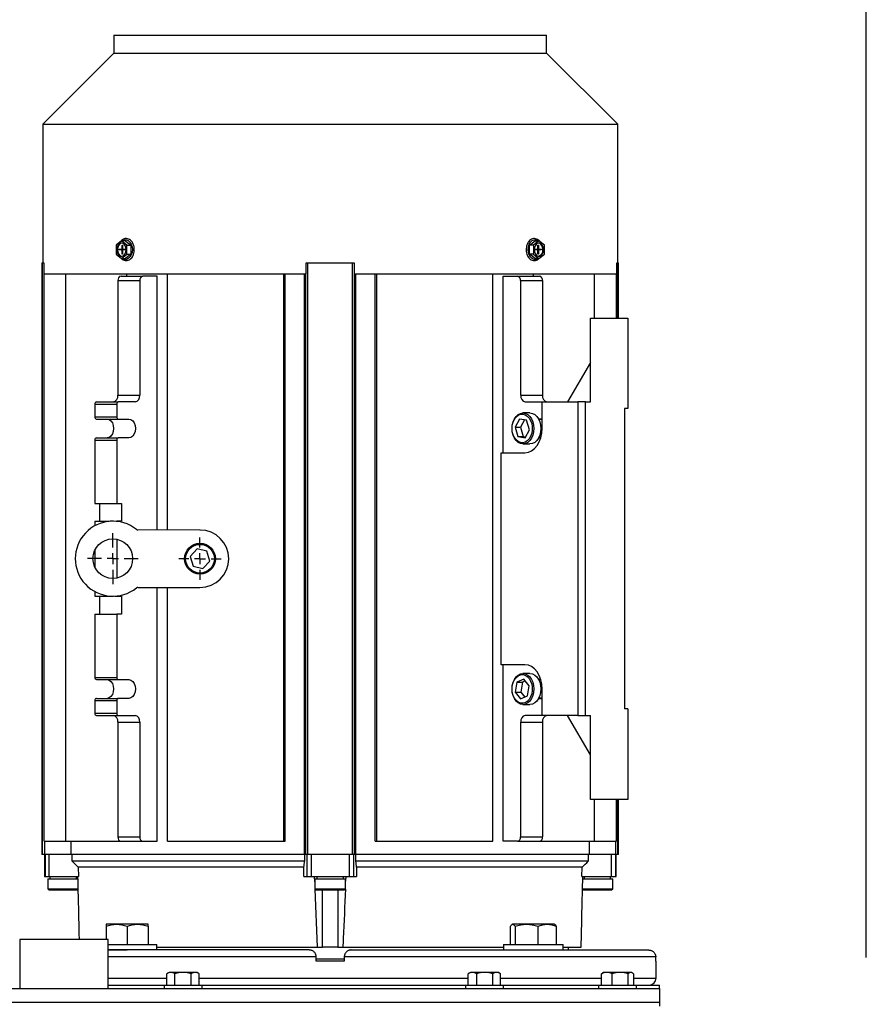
# Model space of a CAD drawing. Header units: inches. Extents: x 5 to 215, y 5 to 165.
# Tile 33 of 74: x 127 to 142, y 98 to 116. Entities that reach past the tile are written whole.
import ezdxf

# ---------------------------------------------------------------- set-up
doc = ezdxf.new("R2010")
doc.units = ezdxf.units.IN
doc.header["$LTSCALE"] = 20
doc.header["$MEASUREMENT"] = 0
doc.linetypes.add('CENTERX2', pattern=[0.8, 0.5, -0.1, 0.1, -0.1])
doc.layers.add('CENTER', color=40, linetype='CENTERX2')
doc.layers.add('DIMENSIONS', color=140, linetype='Continuous', lineweight=25)
doc.styles.add('SLDTEXTSTYLE0', font='TXT', dxfattribs={"width": 0.7})
doc.dimstyles.new('SLDDIMSTYLE1', dxfattribs={"dimtxt": 1.699219, "dimasz": 2.6, "dimexe": 0, "dimexo": 0.0625, "dimgap": 0.424805, "dimtad": 0, "dimtih": 1, "dimtoh": 1, "dimrnd": 1e-09, "dimzin": 12, "dimdsep": 46, "dimtxsty": 'SLDTEXTSTYLE0', "dimsah": 1, "dimcen": 0.09, "dimadec": 0, "dimazin": 3, "dimtfac": 1, "dimtofl": 0, "dimtmove": 0, "dimatfit": 3, "dimfxl": 0, "dimfrac": 2, "dimtolj": 1, "dimtzin": 12, "dimarcsym": 0})

# ---------------------------------------------------------------- blocks, each defined once
blk = doc.blocks.new('_D_5')
at = {"layer": 'DIMENSIONS'}
for p, q in [((117.461, 99.195), (117.461, 126.016)), ((141.836, 99.195), (141.836, 126.016)), ((117.461, 123.516), (123.396, 123.516)), ((125.698, 123.516), (125.128, 123.516)), ((125.128, 123.516), (125.128, 120.815)), ((132.161, 123.516), (132.732, 123.516)), ((132.732, 123.516), (132.732, 120.815)), ((141.836, 123.516), (134.464, 123.516)), ((125.128, 120.815), (125.698, 120.815)), ((132.732, 120.815), (132.161, 120.815))]:
    blk.add_line(p, q, dxfattribs=at)
for points in [[(117.461, 123.516), (120.061, 123.116), (120.061, 123.916)], [(141.836, 123.516), (139.236, 123.916), (139.236, 123.116)]]:
    blk.add_solid(points, dxfattribs=at)
at = {"layer": 'DIMENSIONS', "char_height": 1.6667, "attachment_point": 1, "style": 'SLDTEXTSTYLE0'}
for s, insert in [('24.38', (125.698, 126.045)), ('619.1', (125.698, 122.964))]:
    blk.add_mtext(s, dxfattribs=dict(at, insert=insert))
blk = doc.blocks.new('SW_CENTERMARKSYMBOL_11')
at = {"layer": 'CENTER', "color": 0}
for p, q in [((0, 0.2), (0, 0.454)), ((-0.2, 0), (-0.454, 0)), ((0, 0), (-0.1, 0)), ((0, 0), (0, 0.1)), ((0, 0), (0, -0.1)), ((0, 0), (0.1, 0)), ((0.2, 0), (0.454, 0)), ((0, -0.2), (0, -0.454))]:
    blk.add_line(p, q, dxfattribs=at)
blk = doc.blocks.new('SW_CENTERMARKSYMBOL_12')
at = {"layer": 'CENTER', "color": 0}
for p, q in [((0, 0.2), (0, 0.376)), ((-0.2, 0), (-0.376, 0)), ((0, 0), (-0.1, 0)), ((0, 0), (0, 0.1)), ((0, 0), (0, -0.1)), ((0, 0), (0.1, 0)), ((0.2, 0), (0.376, 0)), ((0, -0.2), (0, -0.376))]:
    blk.add_line(p, q, dxfattribs=at)

msp = doc.modelspace()

# ---------------------------------------------------------------- linework, layer by layer
for p, q in [((128.416, 115.642), (128.416, 115.324)), ((128.416, 115.642), (136.132, 115.642)), ((136.132, 115.324), (136.132, 115.642)), ((128.416, 115.324), (127.146, 114.055)), ((128.416, 115.324), (136.132, 115.324)), ((137.402, 114.055), (136.132, 115.324)), ((127.146, 114.055), (127.146, 111.583)), ((127.146, 114.055), (137.402, 114.055)), ((137.402, 111.583), (137.402, 114.055)), ((128.55, 111.978), (128.453, 111.899)), ((128.453, 111.899), (128.453, 111.739)), ((128.62, 111.978), (128.55, 111.978)), ((128.648, 111.899), (128.55, 111.978)), ((128.56, 111.898), (128.569, 111.898)), ((128.56, 111.845), (128.56, 111.898)), ((128.569, 111.845), (128.56, 111.845)), ((128.569, 111.898), (128.569, 111.845)), ((128.62, 111.978), (128.717, 111.899)), ((128.648, 111.899), (128.717, 111.899)), ((128.648, 111.739), (128.648, 111.899)), ((128.717, 111.899), (128.717, 111.739)), ((135.83, 111.899), (135.928, 111.978)), ((135.9, 111.899), (135.83, 111.899)), ((135.83, 111.739), (135.83, 111.899)), ((135.997, 111.978), (135.9, 111.899)), ((135.9, 111.899), (135.9, 111.739)), ((135.928, 111.978), (135.997, 111.978)), ((135.979, 111.898), (135.988, 111.898)), ((135.979, 111.845), (135.979, 111.898)), ((135.988, 111.845), (135.979, 111.845)), ((135.988, 111.898), (135.988, 111.845)), ((136.095, 111.899), (135.997, 111.978)), ((136.095, 111.739), (136.095, 111.899)), ((128.453, 111.739), (128.55, 111.66)), ((128.509, 111.825), (128.546, 111.825)), ((128.509, 111.813), (128.509, 111.825)), ((128.546, 111.813), (128.509, 111.813)), ((128.546, 111.825), (128.582, 111.825)), ((128.582, 111.813), (128.546, 111.813)), ((128.55, 111.66), (128.648, 111.739)), ((128.56, 111.74), (128.56, 111.793)), ((128.56, 111.793), (128.569, 111.793)), ((128.569, 111.74), (128.56, 111.74)), ((128.564, 111.825), (128.564, 111.813)), ((128.569, 111.793), (128.569, 111.74)), ((128.582, 111.825), (128.62, 111.825)), ((128.62, 111.813), (128.582, 111.813)), ((128.62, 111.825), (128.62, 111.813)), ((128.717, 111.739), (128.62, 111.66)), ((128.648, 111.739), (128.717, 111.739)), ((135.928, 111.66), (135.83, 111.739)), ((135.9, 111.739), (135.83, 111.739)), ((135.9, 111.739), (135.997, 111.66)), ((135.928, 111.825), (135.965, 111.825)), ((135.928, 111.813), (135.928, 111.825)), ((135.965, 111.813), (135.928, 111.813)), ((135.965, 111.825), (136.002, 111.825)), ((136.002, 111.813), (135.965, 111.813)), ((135.979, 111.74), (135.979, 111.793)), ((135.979, 111.793), (135.988, 111.793)), ((135.988, 111.74), (135.979, 111.74)), ((135.983, 111.813), (135.983, 111.825)), ((135.988, 111.793), (135.988, 111.74)), ((135.997, 111.66), (136.095, 111.739)), ((136.002, 111.825), (136.039, 111.825)), ((136.039, 111.813), (136.002, 111.813)), ((136.039, 111.825), (136.039, 111.813)), ((127.129, 111.583), (127.129, 101.032)), ((127.129, 111.583), (127.144, 111.583)), ((127.144, 101.032), (127.144, 111.583)), ((127.144, 111.583), (127.164, 111.583)), ((127.164, 111.583), (127.164, 111.39)), ((128.55, 111.66), (128.62, 111.66)), ((131.846, 111.39), (131.846, 111.583)), ((131.846, 111.583), (131.877, 111.583)), ((131.877, 101.032), (131.877, 111.583)), ((131.877, 111.583), (132.671, 111.583)), ((132.671, 101.032), (132.671, 111.583)), ((132.671, 111.583), (132.702, 111.583)), ((132.702, 111.583), (132.702, 111.39)), ((135.997, 111.66), (135.928, 111.66)), ((137.384, 111.39), (137.384, 111.583)), ((137.384, 111.583), (137.404, 111.583)), ((137.404, 111.583), (137.419, 111.583)), ((137.404, 110.599), (137.404, 111.583)), ((137.419, 110.599), (137.419, 111.583)), ((127.164, 111.39), (127.17, 111.39)), ((127.17, 101.268), (127.17, 111.39)), ((127.17, 111.39), (127.56, 111.39)), ((127.56, 101.268), (127.56, 111.39)), ((127.56, 111.39), (128.047, 111.39)), ((128.047, 111.39), (129.37, 111.39)), ((128.544, 111.347), (128.933, 111.347)), ((128.647, 111.347), (128.647, 111.39)), ((129.19, 111.347), (128.933, 111.347)), ((129.19, 106.819), (129.19, 111.347)), ((129.37, 106.819), (129.37, 111.39)), ((129.37, 111.39), (131.445, 111.39)), ((131.445, 101.268), (131.445, 111.39)), ((131.445, 111.39), (131.447, 111.39)), ((131.447, 111.39), (131.846, 111.39)), ((131.472, 101.268), (131.472, 111.39)), ((131.816, 101.032), (131.816, 111.39)), ((131.841, 101.032), (131.841, 111.39)), ((132.702, 111.39), (133.101, 111.39)), ((132.707, 101.032), (132.707, 111.39)), ((132.731, 101.032), (132.731, 111.39)), ((133.076, 101.268), (133.076, 111.39)), ((133.101, 111.39), (133.103, 111.39)), ((133.103, 101.268), (133.103, 111.39)), ((133.103, 111.39), (135.177, 111.39)), ((135.177, 111.39), (136.501, 111.39)), ((135.177, 101.268), (135.177, 111.39)), ((135.358, 108.197), (135.358, 111.347)), ((135.358, 111.347), (135.615, 111.347)), ((135.615, 111.347), (136.004, 111.347)), ((135.9, 111.347), (135.9, 111.39)), ((136.501, 111.39), (136.988, 111.39)), ((136.988, 110.599), (136.988, 111.39)), ((136.988, 111.39), (137.378, 111.39)), ((137.378, 111.39), (137.384, 111.39)), ((137.378, 110.599), (137.378, 111.39)), ((128.488, 111.268), (128.878, 111.268)), ((128.488, 111.268), (128.488, 109.221)), ((128.878, 111.268), (128.878, 109.221)), ((135.67, 111.268), (135.67, 109.221)), ((135.67, 111.268), (136.06, 111.268)), ((136.06, 111.268), (136.06, 109.221)), ((136.915, 109.102), (136.915, 110.599)), ((136.915, 110.599), (137.584, 110.599)), ((137.584, 110.599), (137.584, 108.984)), ((136.915, 109.807), (136.508, 109.102)), ((128.488, 109.221), (128.878, 109.221)), ((135.67, 109.221), (136.06, 109.221)), ((128.076, 109.063), (128.076, 108.837)), ((128.076, 109.063), (128.466, 109.063)), ((128.104, 109.102), (128.493, 109.102)), ((128.466, 109.063), (128.466, 108.837)), ((128.794, 109.102), (128.493, 109.102)), ((135.754, 109.102), (136.054, 109.102)), ((136.054, 108.63), (136.054, 109.102)), ((136.054, 109.102), (136.69, 109.102)), ((136.69, 109.102), (136.69, 103.512)), ((136.83, 109.102), (136.69, 109.102)), ((136.83, 103.512), (136.83, 109.102)), ((136.83, 109.102), (136.915, 109.102)), ((135.837, 108.906), (135.712, 108.906)), ((137.584, 108.984), (137.525, 108.984)), ((137.525, 108.984), (137.525, 103.63)), ((128.076, 108.837), (128.466, 108.837)), ((128.104, 108.797), (128.493, 108.797)), ((128.493, 108.797), (128.683, 108.797)), ((135.648, 108.797), (135.57, 108.652)), ((135.775, 108.775), (135.648, 108.797)), ((135.737, 108.782), (135.668, 108.652)), ((135.826, 108.608), (135.775, 108.775)), ((136.054, 108.797), (135.992, 108.797)), ((136.054, 108.788), (135.997, 108.788)), ((135.57, 108.652), (135.621, 108.485)), ((135.57, 108.652), (135.668, 108.652)), ((135.668, 108.652), (135.718, 108.485)), ((135.749, 108.463), (135.826, 108.608)), ((128.076, 108.423), (128.076, 107.293)), ((128.076, 108.423), (128.466, 108.423)), ((128.104, 108.463), (128.493, 108.463)), ((128.466, 108.423), (128.466, 107.293)), ((128.683, 108.463), (128.493, 108.463)), ((135.621, 108.485), (135.749, 108.463)), ((135.621, 108.485), (135.718, 108.485)), ((135.712, 108.354), (135.837, 108.354)), ((135.718, 108.485), (135.757, 108.478)), ((135.992, 108.463), (136.031, 108.463)), ((135.997, 108.473), (136.033, 108.473)), ((135.325, 104.417), (135.325, 108.197)), ((135.325, 108.197), (135.748, 108.197)), ((128.076, 107.293), (128.466, 107.293)), ((128.159, 107.293), (128.159, 106.975)), ((128.466, 107.293), (128.549, 107.293)), ((128.549, 107.293), (128.549, 106.975)), ((128.076, 106.975), (128.076, 106.896)), ((128.076, 106.975), (128.333, 106.975)), ((128.458, 106.975), (128.466, 106.975)), ((128.466, 106.975), (128.466, 106.974)), ((128.549, 106.975), (128.466, 106.975)), ((129.951, 106.819), (128.842, 106.82)), ((128.466, 106.656), (128.466, 105.961)), ((128.076, 106.46), (128.076, 106.156)), ((129.898, 106.481), (129.774, 106.348)), ((130.075, 106.44), (129.898, 106.481)), ((130.128, 106.266), (130.075, 106.44)), ((129.774, 106.348), (129.827, 106.174)), ((130.004, 106.133), (130.128, 106.266)), ((129.827, 106.174), (130.004, 106.133)), ((128.076, 105.72), (128.076, 105.64)), ((128.841, 105.796), (129.951, 105.795)), ((129.19, 101.268), (129.19, 105.796)), ((129.37, 101.268), (129.37, 105.796)), ((128.076, 105.64), (128.359, 105.64)), ((128.159, 105.64), (128.159, 105.321)), ((128.433, 105.64), (128.466, 105.64)), ((128.466, 105.642), (128.466, 105.64)), ((128.466, 105.64), (128.549, 105.64)), ((128.549, 105.64), (128.549, 105.321)), ((128.076, 105.321), (128.076, 104.191)), ((128.076, 105.321), (128.466, 105.321)), ((128.466, 105.321), (128.466, 104.191)), ((128.549, 105.321), (128.466, 105.321)), ((135.748, 104.417), (135.325, 104.417)), ((135.358, 101.268), (135.358, 104.417)), ((128.076, 104.191), (128.466, 104.191)), ((128.104, 104.152), (128.493, 104.152)), ((128.493, 104.152), (128.683, 104.152)), ((135.726, 104.162), (135.603, 104.107)), ((135.751, 104.13), (135.701, 104.107)), ((135.837, 104.26), (135.712, 104.26)), ((135.821, 104.039), (135.726, 104.162)), ((136.031, 104.152), (135.992, 104.152)), ((136.033, 104.142), (135.997, 104.142)), ((135.603, 104.107), (135.575, 103.93)), ((135.603, 104.107), (135.701, 104.107)), ((135.701, 104.107), (135.673, 103.93)), ((135.793, 103.861), (135.821, 104.039)), ((136.054, 103.512), (136.054, 103.984)), ((128.076, 103.778), (128.466, 103.778)), ((128.076, 103.778), (128.076, 103.551)), ((128.104, 103.817), (128.493, 103.817)), ((128.466, 103.778), (128.466, 103.551)), ((128.683, 103.817), (128.493, 103.817)), ((135.575, 103.93), (135.67, 103.807)), ((135.575, 103.93), (135.673, 103.93)), ((135.67, 103.807), (135.793, 103.861)), ((135.673, 103.93), (135.743, 103.839)), ((135.992, 103.817), (136.054, 103.817)), ((135.997, 103.827), (136.054, 103.827)), ((135.712, 103.709), (135.837, 103.709)), ((137.584, 103.63), (137.525, 103.63)), ((137.584, 103.63), (137.584, 102.016)), ((128.076, 103.551), (128.466, 103.551)), ((128.104, 103.512), (128.493, 103.512)), ((128.493, 103.512), (128.794, 103.512)), ((136.054, 103.512), (135.754, 103.512)), ((136.69, 103.512), (136.054, 103.512)), ((136.915, 102.807), (136.508, 103.512)), ((136.69, 103.512), (136.83, 103.512)), ((136.83, 103.512), (136.915, 103.512)), ((136.915, 102.016), (136.915, 103.512)), ((128.488, 103.394), (128.878, 103.394)), ((128.488, 103.394), (128.488, 101.347)), ((128.878, 103.394), (128.878, 101.347)), ((135.67, 103.394), (135.67, 101.347)), ((135.67, 103.394), (136.06, 103.394)), ((136.06, 103.394), (136.06, 101.347)), ((137.584, 102.016), (136.915, 102.016)), ((136.988, 101.268), (136.988, 102.016)), ((137.378, 101.268), (137.378, 102.016)), ((137.404, 101.032), (137.404, 102.016)), ((137.419, 101.032), (137.419, 102.016)), ((128.488, 101.347), (128.878, 101.347)), ((135.67, 101.347), (136.06, 101.347)), ((127.17, 101.268), (127.56, 101.268)), ((127.181, 101.032), (127.181, 101.268)), ((127.56, 101.268), (128.544, 101.268)), ((127.651, 101.032), (127.651, 101.268)), ((128.544, 101.268), (128.933, 101.268)), ((128.933, 101.268), (129.19, 101.268)), ((129.37, 101.268), (131.445, 101.268)), ((131.445, 101.268), (131.472, 101.268)), ((133.076, 101.268), (133.103, 101.268)), ((133.103, 101.268), (135.177, 101.268)), ((135.615, 101.268), (135.358, 101.268)), ((135.615, 101.268), (136.004, 101.268)), ((136.004, 101.268), (136.988, 101.268)), ((136.897, 101.032), (136.897, 101.268)), ((136.988, 101.268), (137.378, 101.268)), ((137.367, 101.032), (137.367, 101.268)), ((127.144, 101.032), (127.129, 101.032)), ((127.181, 101.032), (127.144, 101.032)), ((127.175, 101.032), (127.175, 100.638)), ((127.651, 101.032), (127.181, 101.032)), ((127.187, 101.032), (127.187, 100.638)), ((127.257, 101.032), (127.257, 100.638)), ((131.816, 101.032), (127.651, 101.032)), ((127.671, 100.913), (127.671, 101.032)), ((131.841, 101.032), (131.816, 101.032)), ((131.817, 101.032), (131.817, 100.913)), ((131.877, 101.032), (131.841, 101.032)), ((131.861, 100.638), (131.861, 101.032)), ((132.671, 101.032), (131.877, 101.032)), ((131.934, 101.032), (131.934, 100.638)), ((132.614, 101.032), (132.614, 100.638)), ((132.707, 101.032), (132.671, 101.032)), ((132.687, 101.032), (132.687, 100.638)), ((132.731, 101.032), (132.707, 101.032)), ((132.731, 100.913), (132.731, 101.032)), ((136.897, 101.032), (132.731, 101.032)), ((136.877, 101.032), (136.877, 100.913)), ((137.367, 101.032), (136.897, 101.032)), ((137.291, 100.638), (137.291, 101.032)), ((137.361, 101.032), (137.361, 100.638)), ((137.404, 101.032), (137.367, 101.032)), ((137.372, 100.638), (137.372, 101.032)), ((137.419, 101.032), (137.404, 101.032)), ((131.817, 100.913), (127.671, 100.913)), ((131.805, 100.805), (127.781, 100.805)), ((127.781, 100.805), (127.785, 100.638)), ((131.805, 100.638), (131.805, 100.805)), ((136.877, 100.913), (132.731, 100.913)), ((132.743, 100.805), (132.743, 100.638)), ((136.767, 100.805), (132.743, 100.805)), ((136.763, 100.638), (136.767, 100.805)), ((127.175, 100.638), (127.187, 100.638)), ((127.187, 100.638), (127.257, 100.638)), ((127.257, 100.638), (127.785, 100.638)), ((127.274, 100.638), (127.274, 100.599)), ((127.746, 100.599), (127.746, 100.638)), ((131.805, 100.638), (131.861, 100.638)), ((131.861, 100.638), (131.934, 100.638)), ((131.934, 100.638), (132.614, 100.638)), ((131.998, 100.548), (131.995, 100.638)), ((132.038, 100.638), (132.038, 100.599)), ((132.51, 100.599), (132.51, 100.638)), ((132.553, 100.638), (132.549, 100.556)), ((132.614, 100.638), (132.687, 100.638)), ((132.687, 100.638), (132.743, 100.638)), ((136.763, 100.638), (137.291, 100.638)), ((136.801, 100.638), (136.801, 100.599)), ((137.274, 100.599), (137.274, 100.638)), ((137.291, 100.638), (137.361, 100.638)), ((137.361, 100.638), (137.372, 100.638)), ((127.235, 100.599), (127.235, 100.421)), ((127.235, 100.599), (127.51, 100.599)), ((127.51, 100.599), (127.772, 100.599)), ((131.998, 100.599), (131.998, 100.421)), ((131.998, 100.599), (132.274, 100.599)), ((132.274, 100.599), (132.549, 100.599)), ((132.549, 100.421), (132.549, 100.599)), ((136.773, 100.599), (137.038, 100.599)), ((137.038, 100.599), (137.313, 100.599)), ((137.313, 100.421), (137.313, 100.599)), ((127.235, 100.421), (127.254, 100.402)), ((127.235, 100.421), (127.51, 100.421)), ((127.254, 100.402), (127.766, 100.402)), ((127.51, 100.421), (127.786, 100.421)), ((127.766, 100.402), (127.774, 100.41)), ((131.998, 100.421), (132.018, 100.402)), ((131.998, 100.421), (132.274, 100.421)), ((132.049, 99.378), (132.004, 100.416)), ((132.018, 100.402), (132.53, 100.402)), ((132.136, 99.378), (132.136, 100.402)), ((132.274, 100.421), (132.549, 100.421)), ((132.412, 100.402), (132.412, 99.378)), ((132.53, 100.402), (132.549, 100.421)), ((136.762, 100.421), (137.038, 100.421)), ((136.774, 100.41), (136.782, 100.402)), ((136.782, 100.402), (137.294, 100.402)), ((137.038, 100.421), (137.313, 100.421)), ((137.294, 100.402), (137.313, 100.421)), ((128.462, 99.789), (128.275, 99.789)), ((128.275, 99.756), (128.275, 99.518)), ((128.837, 99.789), (128.462, 99.789)), ((128.65, 99.756), (128.65, 99.425)), ((129.025, 99.789), (128.837, 99.789)), ((129.025, 99.756), (129.025, 99.425)), ((135.489, 99.425), (135.489, 99.756)), ((135.523, 99.789), (135.515, 99.785)), ((135.53, 99.789), (135.523, 99.789)), ((135.775, 99.789), (135.53, 99.789)), ((135.57, 99.756), (135.57, 99.425)), ((136.143, 99.789), (135.775, 99.789)), ((135.979, 99.756), (135.979, 99.425)), ((136.273, 99.789), (136.143, 99.789)), ((136.281, 99.785), (136.273, 99.789)), ((136.307, 99.756), (136.307, 99.425)), ((126.735, 99.518), (126.735, 98.643)), ((127.524, 99.518), (126.735, 99.518)), ((128.313, 99.518), (127.524, 99.518)), ((128.313, 98.643), (128.313, 99.518)), ((128.313, 99.425), (128.65, 99.425)), ((128.65, 99.425), (129.181, 99.425)), ((129.181, 99.33), (129.181, 99.425)), ((129.181, 99.378), (132.049, 99.378)), ((132.049, 99.378), (132.136, 99.378)), ((132.412, 99.378), (132.136, 99.378)), ((132.412, 99.378), (132.499, 99.378)), ((132.499, 99.378), (135.367, 99.378)), ((135.367, 99.425), (135.367, 99.33)), ((135.367, 99.425), (135.898, 99.425)), ((135.898, 99.425), (136.429, 99.425)), ((136.429, 99.33), (136.429, 99.425)), ((136.429, 99.378), (136.751, 99.378)), ((136.524, 99.33), (136.524, 99.378)), ((128.313, 99.33), (128.65, 99.33)), ((132.024, 99.205), (128.313, 99.205)), ((132.024, 99.13), (132.024, 99.205)), ((132.524, 99.205), (132.524, 99.13)), ((138.081, 99.205), (132.524, 99.205)), ((135.898, 99.33), (136.429, 99.33)), ((138.081, 99.13), (138.081, 99.205)), ((132.524, 99.169), (132.024, 99.169)), ((132.524, 99.13), (132.024, 99.13)), ((138.086, 99.13), (138.081, 99.13)), ((138.086, 98.83), (138.086, 99.13)), ((129.399, 98.928), (129.36, 98.905)), ((129.36, 98.698), (129.36, 98.905)), ((129.432, 98.928), (129.399, 98.928)), ((129.649, 98.928), (129.432, 98.928)), ((129.505, 98.698), (129.505, 98.905)), ((129.865, 98.928), (129.649, 98.928)), ((129.793, 98.698), (129.793, 98.905)), ((129.899, 98.928), (129.865, 98.928)), ((129.938, 98.905), (129.899, 98.928)), ((129.938, 98.698), (129.938, 98.905)), ((134.774, 98.928), (134.735, 98.905)), ((134.735, 98.698), (134.735, 98.905)), ((134.81, 98.928), (134.774, 98.928)), ((135.028, 98.928), (134.81, 98.928)), ((134.884, 98.905), (134.884, 98.698)), ((135.242, 98.928), (135.028, 98.928)), ((135.172, 98.698), (135.172, 98.905)), ((135.274, 98.928), (135.242, 98.928)), ((135.313, 98.905), (135.274, 98.928)), ((135.313, 98.698), (135.313, 98.905)), ((137.115, 98.905), (137.134, 98.914)), ((137.115, 98.698), (137.115, 98.905)), ((137.149, 98.928), (137.132, 98.918)), ((137.209, 98.928), (137.149, 98.928)), ((137.445, 98.928), (137.209, 98.928)), ((137.303, 98.698), (137.303, 98.905)), ((137.635, 98.928), (137.445, 98.928)), ((137.587, 98.698), (137.587, 98.905)), ((137.649, 98.928), (137.635, 98.928)), ((137.666, 98.918), (137.649, 98.928)), ((137.683, 98.905), (137.683, 98.698)), ((128.313, 98.83), (129.36, 98.83)), ((128.313, 98.705), (129.36, 98.705)), ((129.311, 98.698), (129.311, 98.643)), ((129.987, 98.698), (129.311, 98.698)), ((129.938, 98.83), (134.735, 98.83)), ((129.938, 98.705), (132.274, 98.705)), ((129.987, 98.643), (129.987, 98.698)), ((132.274, 98.705), (134.735, 98.705)), ((134.686, 98.698), (134.686, 98.643)), ((135.362, 98.698), (134.686, 98.698)), ((135.313, 98.83), (137.115, 98.83)), ((135.313, 98.705), (137.115, 98.705)), ((135.362, 98.643), (135.362, 98.698)), ((137.061, 98.698), (137.061, 98.643)), ((137.737, 98.698), (137.061, 98.698)), ((137.683, 98.83), (138.086, 98.83)), ((137.683, 98.705), (138.149, 98.705)), ((137.737, 98.643), (137.737, 98.698)), ((138.149, 98.643), (138.149, 98.705)), ((121.149, 98.643), (138.149, 98.643)), ((138.149, 98.643), (138.149, 98.393)), ((138.149, 98.393), (121.149, 98.393)), ((138.149, 98.393), (138.149, 98.33))]:
    msp.add_line(p, q)
at = {"flags": 128}
for points in [[(128.634, 111.819), (128.629, 111.859), (128.614, 111.895), (128.592, 111.921), (128.565, 111.935), (128.536, 111.935), (128.509, 111.921), (128.486, 111.895), (128.472, 111.859), (128.467, 111.819), (128.472, 111.779), (128.486, 111.743), (128.509, 111.717), (128.536, 111.703), (128.565, 111.703), (128.592, 111.717), (128.614, 111.743), (128.629, 111.779), (128.634, 111.819)], [(128.557, 111.937), (128.55, 111.935), (128.523, 111.921), (128.5, 111.895), (128.486, 111.859), (128.481, 111.819), (128.486, 111.779), (128.5, 111.743), (128.523, 111.717), (128.55, 111.703), (128.557, 111.701)], [(128.565, 111.978), (128.568, 111.98), (128.602, 111.994), (128.638, 111.994), (128.672, 111.98), (128.702, 111.953), (128.725, 111.915), (128.74, 111.869), (128.745, 111.819)], [(135.983, 111.66), (135.98, 111.658), (135.946, 111.644), (135.91, 111.644), (135.876, 111.658), (135.846, 111.685), (135.822, 111.723), (135.808, 111.769), (135.802, 111.819), (135.808, 111.869), (135.822, 111.915), (135.846, 111.953), (135.876, 111.98), (135.91, 111.994), (135.946, 111.994), (135.98, 111.98), (135.983, 111.978)], [(136.081, 111.819), (136.076, 111.859), (136.061, 111.895), (136.039, 111.921), (136.012, 111.935), (135.983, 111.935), (135.956, 111.921), (135.933, 111.895), (135.919, 111.859), (135.914, 111.819), (135.919, 111.779), (135.933, 111.743), (135.956, 111.717), (135.983, 111.703), (136.012, 111.703), (136.039, 111.717), (136.061, 111.743), (136.076, 111.779), (136.081, 111.819)], [(136.067, 111.819), (136.062, 111.859), (136.047, 111.895), (136.025, 111.921), (135.998, 111.935), (135.99, 111.937)], [(128.745, 111.819), (128.74, 111.769), (128.725, 111.723), (128.702, 111.685), (128.672, 111.658), (128.638, 111.644), (128.602, 111.644), (128.568, 111.658), (128.565, 111.66)], [(135.907, 108.63), (135.902, 108.569), (135.888, 108.51), (135.864, 108.458), (135.834, 108.415), (135.797, 108.382), (135.755, 108.361), (135.712, 108.354), (135.669, 108.361), (135.627, 108.382), (135.591, 108.415), (135.56, 108.458), (135.536, 108.51), (135.522, 108.569), (135.517, 108.63), (135.522, 108.691), (135.536, 108.75), (135.56, 108.802), (135.591, 108.845), (135.627, 108.878), (135.669, 108.899), (135.712, 108.906), (135.755, 108.899), (135.797, 108.878), (135.834, 108.845), (135.864, 108.802), (135.888, 108.75), (135.902, 108.691), (135.907, 108.63)], [(135.517, 108.63), (135.522, 108.689), (135.536, 108.745), (135.559, 108.795), (135.59, 108.835), (135.626, 108.865), (135.667, 108.882), (135.709, 108.886), (135.75, 108.875), (135.789, 108.852), (135.822, 108.816), (135.849, 108.771), (135.868, 108.718), (135.878, 108.66), (135.878, 108.6), (135.868, 108.543), (135.849, 108.489), (135.822, 108.444), (135.789, 108.408), (135.75, 108.385), (135.709, 108.375), (135.667, 108.378), (135.626, 108.395), (135.59, 108.425), (135.559, 108.466), (135.536, 108.515), (135.522, 108.571), (135.517, 108.63)], [(135.837, 108.906), (135.881, 108.899), (135.922, 108.878), (135.959, 108.845), (135.99, 108.802), (136.013, 108.75), (136.027, 108.691), (136.032, 108.63)], [(128.293, 108.797), (128.33, 108.789), (128.362, 108.765), (128.389, 108.728), (128.405, 108.682), (128.411, 108.63), (128.405, 108.578), (128.389, 108.532), (128.362, 108.495), (128.33, 108.471), (128.293, 108.463)], [(128.683, 108.797), (128.719, 108.789), (128.752, 108.765), (128.778, 108.728), (128.795, 108.682), (128.801, 108.63), (128.795, 108.578), (128.778, 108.532), (128.752, 108.495), (128.719, 108.471), (128.683, 108.463)], [(135.748, 108.197), (135.808, 108.205), (135.865, 108.23), (135.918, 108.27), (135.965, 108.324), (136.003, 108.389), (136.031, 108.464), (136.049, 108.546), (136.054, 108.63)], [(136.032, 108.63), (136.027, 108.569), (136.013, 108.51), (135.99, 108.458), (135.959, 108.415), (135.922, 108.382), (135.881, 108.361), (135.837, 108.354)], [(136.054, 103.984), (136.049, 104.069), (136.031, 104.15), (136.003, 104.225), (135.965, 104.291), (135.918, 104.344), (135.865, 104.384), (135.808, 104.409), (135.748, 104.417)], [(128.293, 104.152), (128.33, 104.143), (128.362, 104.12), (128.389, 104.083), (128.405, 104.036), (128.411, 103.984), (128.405, 103.933), (128.389, 103.886), (128.362, 103.849), (128.33, 103.825), (128.293, 103.817)], [(128.683, 104.152), (128.719, 104.143), (128.752, 104.12), (128.778, 104.083), (128.795, 104.036), (128.801, 103.984), (128.795, 103.933), (128.778, 103.886), (128.752, 103.849), (128.719, 103.825), (128.683, 103.817)], [(135.907, 103.984), (135.902, 103.923), (135.888, 103.865), (135.864, 103.813), (135.834, 103.769), (135.797, 103.736), (135.755, 103.716), (135.712, 103.709), (135.669, 103.716), (135.627, 103.736), (135.591, 103.769), (135.56, 103.813), (135.536, 103.865), (135.522, 103.923), (135.517, 103.984), (135.522, 104.046), (135.536, 104.104), (135.56, 104.156), (135.591, 104.2), (135.627, 104.233), (135.669, 104.253), (135.712, 104.26), (135.755, 104.253), (135.797, 104.233), (135.834, 104.2), (135.864, 104.156), (135.888, 104.104), (135.902, 104.046), (135.907, 103.984)], [(135.517, 103.984), (135.522, 104.043), (135.536, 104.099), (135.559, 104.149), (135.59, 104.19), (135.626, 104.219), (135.667, 104.236), (135.709, 104.24), (135.75, 104.23), (135.789, 104.206), (135.822, 104.17), (135.849, 104.125), (135.868, 104.072), (135.878, 104.014), (135.878, 103.955), (135.868, 103.897), (135.849, 103.844), (135.822, 103.798), (135.789, 103.763), (135.75, 103.739), (135.709, 103.729), (135.667, 103.732), (135.626, 103.749), (135.59, 103.779), (135.559, 103.82), (135.536, 103.87), (135.522, 103.925), (135.517, 103.984)], [(135.837, 104.26), (135.881, 104.253), (135.922, 104.233), (135.959, 104.2), (135.99, 104.156), (136.013, 104.104), (136.027, 104.046), (136.032, 103.984)], [(136.032, 103.984), (136.027, 103.923), (136.013, 103.865), (135.99, 103.813), (135.959, 103.769), (135.922, 103.736), (135.881, 103.716), (135.837, 103.709)]]:
    msp.add_lwpolyline(points, dxfattribs=at)
for centre, radius in [((128.396, 106.308), 0.354), ((129.951, 106.307), 0.276), ((129.951, 106.307), 0.256)]:
    msp.add_circle(centre, radius)
for centre, radius, start, end in [((128.543, 111.842), 0.0176, 281.4218, 8.0495), ((128.586, 111.842), 0.0176, 171.9505, 258.5782), ((135.962, 111.842), 0.0176, 281.4218, 8.0495), ((136.005, 111.842), 0.0176, 171.9505, 258.5782), ((128.543, 111.796), 0.0176, 351.9505, 78.5782), ((128.586, 111.796), 0.0176, 101.4218, 188.0495), ((135.962, 111.796), 0.0176, 351.9505, 78.5782), ((136.005, 111.796), 0.0176, 101.4218, 188.0495), ((135.96, 111.805), 0.108, 286.2366, 7.6799), ((128.557, 111.278), 0.0703, 101.4218, 188.0495), ((128.947, 111.278), 0.0703, 101.4218, 188.0495), ((135.601, 111.278), 0.0703, 351.9505, 78.5782), ((135.99, 111.278), 0.0703, 351.9505, 78.5782), ((128.383, 109.206), 0.105, 281.4218, 8.0495), ((128.773, 109.206), 0.105, 281.4218, 8.0495), ((135.775, 109.206), 0.105, 171.9505, 258.5782), ((136.164, 109.206), 0.105, 171.9505, 258.5782), ((128.111, 109.068), 0.0351, 101.4218, 188.0495), ((128.5, 109.068), 0.0351, 101.4218, 188.0495), ((128.111, 108.832), 0.0351, 171.9505, 258.5782), ((128.5, 108.832), 0.0351, 171.9505, 258.5782), ((128.111, 108.428), 0.0351, 101.4218, 188.0495), ((128.5, 108.428), 0.0351, 101.4218, 188.0495), ((128.396, 106.308), 0.669, 51.0227, 308.9076), ((128.842, 106.859), 0.0394, 231.0227, 269.9651), ((129.951, 106.307), 0.512, 269.9651, 89.9651), ((128.841, 105.757), 0.0394, 89.9651, 128.9076), ((128.111, 104.186), 0.0351, 171.9505, 258.5782), ((128.5, 104.186), 0.0351, 171.9505, 258.5782), ((128.111, 103.783), 0.0351, 101.4218, 188.0495), ((128.5, 103.783), 0.0351, 101.4218, 188.0495), ((128.111, 103.546), 0.0351, 171.9505, 258.5782), ((128.383, 103.409), 0.105, 351.9505, 78.5782), ((128.5, 103.546), 0.0351, 171.9505, 258.5782), ((128.773, 103.409), 0.105, 351.9505, 78.5782), ((135.775, 103.409), 0.105, 101.4218, 188.0495), ((136.164, 103.409), 0.105, 101.4218, 188.0495), ((128.557, 101.337), 0.0703, 171.9505, 258.5782), ((128.947, 101.337), 0.0703, 171.9505, 258.5782), ((135.601, 101.337), 0.0703, 281.4218, 8.0495), ((135.99, 101.337), 0.0703, 281.4218, 8.0495), ((137.961, 98.83), 0.125, 270, 0)]:
    msp.add_arc(centre, radius, start, end)
for points, knots in [([(128.779, 111.819), (128.779, 111.828), (128.778, 111.853), (128.77, 111.894), (128.752, 111.938), (128.726, 111.975), (128.693, 112.001), (128.657, 112.016), (128.619, 112.017), (128.583, 112.005), (128.559, 111.991), (128.55, 111.979), (128.549, 111.978)], [0, 0, 0, 0, 0.062244, 0.179374, 0.297113, 0.415334, 0.533445, 0.649922, 0.763474, 0.875188, 0.987035, 1, 1, 1, 1]), ([(136.006, 111.971), (136.005, 111.972), (135.996, 111.985), (135.973, 112.001), (135.937, 112.016), (135.899, 112.017), (135.863, 112.006), (135.83, 111.983), (135.803, 111.95), (135.783, 111.909), (135.771, 111.862), (135.767, 111.812), (135.773, 111.762), (135.788, 111.716), (135.811, 111.676), (135.841, 111.646), (135.877, 111.626), (135.914, 111.62), (135.951, 111.627), (135.98, 111.641), (135.994, 111.656), (135.999, 111.661)], [0, 0, 0, 0, 0.002785, 0.061102, 0.118611, 0.174677, 0.229834, 0.285057, 0.341307, 0.398529, 0.456209, 0.513995, 0.571877, 0.629925, 0.688207, 0.746612, 0.804544, 0.861188, 0.916555, 0.9716, 1, 1, 1, 1]), ([(128.551, 111.659), (128.555, 111.655), (128.568, 111.64), (128.597, 111.627), (128.634, 111.62), (128.672, 111.627), (128.705, 111.645), (128.735, 111.674), (128.758, 111.712), (128.773, 111.757), (128.779, 111.794), (128.779, 111.815), (128.779, 111.819)], [0, 0, 0, 0, 0.044283, 0.162682, 0.278448, 0.391605, 0.504105, 0.618145, 0.734432, 0.852064, 0.970107, 1, 1, 1, 1]), ([(127.769, 100.638), (127.777, 100.271), (127.785, 99.897), (127.794, 99.524), (127.794, 99.518)], [0, 0, 0, 0, 0.982816, 1, 1, 1, 1]), ([(132.544, 100.415), (132.532, 100.123), (132.518, 99.777), (132.501, 99.431), (132.499, 99.378)], [0, 0, 0, 0, 0.846968, 1, 1, 1, 1]), ([(128.275, 99.756), (128.306, 99.766), (128.336, 99.774), (128.399, 99.786), (128.43, 99.789), (128.462, 99.789)], [0, 0, 0, 0, 0.5, 0.5, 1, 1, 1, 1]), ([(128.275, 99.789), (128.275, 99.789), (128.275, 99.786), (128.275, 99.774), (128.275, 99.766), (128.275, 99.756)], [0, 0, 0, 0, 0.5, 0.5, 1, 1, 1, 1]), ([(128.462, 99.789), (128.494, 99.789), (128.526, 99.786), (128.588, 99.774), (128.619, 99.766), (128.65, 99.756)], [0, 0, 0, 0, 0.5, 0.5, 1, 1, 1, 1]), ([(128.65, 99.756), (128.681, 99.766), (128.711, 99.774), (128.774, 99.786), (128.805, 99.789), (128.837, 99.789)], [0, 0, 0, 0, 0.5, 0.5, 1, 1, 1, 1]), ([(128.837, 99.789), (128.869, 99.789), (128.901, 99.786), (128.963, 99.774), (128.994, 99.766), (129.025, 99.756)], [0, 0, 0, 0, 0.5, 0.5, 1, 1, 1, 1]), ([(129.025, 99.756), (129.025, 99.766), (129.025, 99.774), (129.025, 99.786), (129.025, 99.789), (129.025, 99.789)], [0, 0, 0, 0, 0.5, 0.5, 1, 1, 1, 1]), ([(135.489, 99.756), (135.495, 99.766), (135.502, 99.774), (135.516, 99.786), (135.523, 99.789), (135.53, 99.789)], [0, 0, 0, 0, 0.5, 0.5, 1, 1, 1, 1]), ([(135.53, 99.789), (135.537, 99.789), (135.543, 99.786), (135.557, 99.774), (135.564, 99.766), (135.57, 99.756)], [0, 0, 0, 0, 0.5, 0.5, 1, 1, 1, 1]), ([(135.57, 99.756), (135.604, 99.766), (135.637, 99.774), (135.706, 99.786), (135.74, 99.789), (135.775, 99.789)], [0, 0, 0, 0, 0.5, 0.5, 1, 1, 1, 1]), ([(135.775, 99.789), (135.81, 99.789), (135.844, 99.786), (135.912, 99.774), (135.946, 99.766), (135.979, 99.756)], [0, 0, 0, 0, 0.5, 0.5, 1, 1, 1, 1]), ([(135.979, 99.756), (136.006, 99.766), (136.033, 99.774), (136.088, 99.786), (136.115, 99.789), (136.143, 99.789)], [0, 0, 0, 0, 0.5, 0.5, 1, 1, 1, 1]), ([(136.143, 99.789), (136.171, 99.789), (136.199, 99.786), (136.253, 99.774), (136.28, 99.766), (136.307, 99.756)], [0, 0, 0, 0, 0.5, 0.5, 1, 1, 1, 1]), ([(136.307, 99.756), (136.3, 99.766), (136.291, 99.779), (136.282, 99.782), (136.28, 99.783)], [0, 0, 0, 0, 0.738333, 1, 1, 1, 1]), ([(131.899, 99.33), (131.741, 99.33), (131.421, 99.33), (130.941, 99.33), (130.459, 99.33), (129.982, 99.33), (129.515, 99.33), (129.067, 99.33), (128.661, 99.33), (128.423, 99.33), (128.313, 99.33)], [0, 0, 0, 0, 0.118611, 0.2405737, 0.3655637, 0.4931936, 0.6230169, 0.7545355, 0.8872089, 1, 1, 1, 1]), ([(132.024, 99.205), (132.024, 99.207), (132.024, 99.211), (132.023, 99.217), (132.023, 99.222), (132.022, 99.228), (132.021, 99.234), (132.019, 99.24), (132.017, 99.245), (132.015, 99.251), (132.013, 99.256), (132.008, 99.268), (131.997, 99.284), (131.98, 99.301), (131.961, 99.314), (131.944, 99.322), (131.928, 99.327), (131.914, 99.329), (131.904, 99.33), (131.899, 99.33)], [0, 0, 0, 0, 0.0238288, 0.0477938, 0.0719511, 0.0963552, 0.1210588, 0.1461129, 0.171566, 0.1974642, 0.2238511, 0.2507677, 0.3680853, 0.5008898, 0.6168084, 0.7500782, 0.818331, 0.9016566, 1, 1, 1, 1]), ([(132.649, 99.33), (132.646, 99.33), (132.642, 99.33), (132.635, 99.329), (132.629, 99.328), (132.623, 99.327), (132.617, 99.326), (132.612, 99.325), (132.602, 99.321), (132.587, 99.314), (132.568, 99.301), (132.551, 99.284), (132.539, 99.266), (132.532, 99.251), (132.529, 99.24), (132.526, 99.228), (132.524, 99.217), (132.524, 99.209), (132.524, 99.205)], [0, 0, 0, 0, 0.043995, 0.085238, 0.123722, 0.159443, 0.192398, 0.222582, 0.249993, 0.383265, 0.4992, 0.632006, 0.74934, 0.802622, 0.853952, 0.903688, 0.952227, 1, 1, 1, 1]), ([(132.649, 99.33), (134.025, 99.33), (135.321, 99.33), (137.27, 99.33), (137.858, 99.33), (137.949, 99.33)], [0, 0, 0, 0, 0.5, 0.5, 1, 1, 1, 1]), ([(137.949, 99.33), (137.951, 99.33), (137.956, 99.33), (137.962, 99.329), (137.969, 99.329), (137.974, 99.328), (137.98, 99.327), (137.984, 99.326), (137.989, 99.324), (137.999, 99.321), (138.015, 99.314), (138.035, 99.301), (138.053, 99.284), (138.065, 99.266), (138.072, 99.251), (138.076, 99.24), (138.079, 99.228), (138.081, 99.217), (138.081, 99.209), (138.081, 99.205)], [0, 0, 0, 0, 0.039559, 0.076743, 0.111553, 0.143988, 0.17405, 0.201738, 0.227053, 0.249995, 0.383658, 0.499201, 0.632206, 0.749341, 0.802672, 0.854023, 0.903758, 0.952273, 1, 1, 1, 1])]:
    msp.add_open_spline(points, degree=3, knots=knots)
for points in [[(127.781, 100.805), (127.744, 100.841), (127.707, 100.877), (127.671, 100.913)], [(131.805, 100.805), (131.809, 100.841), (131.813, 100.877), (131.817, 100.913)], [(132.743, 100.805), (132.739, 100.841), (132.735, 100.877), (132.731, 100.913)], [(136.767, 100.805), (136.804, 100.841), (136.841, 100.877), (136.877, 100.913)], [(136.751, 99.378), (136.76, 99.798), (136.77, 100.218), (136.779, 100.638)], [(129.432, 98.928), (129.408, 98.928), (129.384, 98.919), (129.36, 98.905)], [(129.505, 98.905), (129.481, 98.919), (129.457, 98.928), (129.432, 98.928)], [(129.649, 98.928), (129.6, 98.928), (129.552, 98.919), (129.505, 98.905)], [(129.793, 98.905), (129.746, 98.919), (129.698, 98.928), (129.649, 98.928)], [(129.865, 98.928), (129.841, 98.928), (129.817, 98.919), (129.793, 98.905)], [(129.938, 98.905), (129.914, 98.919), (129.89, 98.928), (129.865, 98.928)], [(134.81, 98.928), (134.784, 98.928), (134.76, 98.919), (134.735, 98.905)], [(134.884, 98.905), (134.86, 98.919), (134.835, 98.928), (134.81, 98.928)], [(135.028, 98.928), (134.979, 98.928), (134.931, 98.919), (134.884, 98.905)], [(135.172, 98.905), (135.125, 98.919), (135.077, 98.928), (135.028, 98.928)], [(135.242, 98.928), (135.219, 98.928), (135.195, 98.919), (135.172, 98.905)], [(135.313, 98.905), (135.29, 98.919), (135.266, 98.928), (135.242, 98.928)], [(137.209, 98.928), (137.177, 98.928), (137.146, 98.919), (137.115, 98.905)], [(137.303, 98.905), (137.272, 98.919), (137.241, 98.928), (137.209, 98.928)], [(137.445, 98.928), (137.397, 98.928), (137.349, 98.919), (137.303, 98.905)], [(137.587, 98.905), (137.541, 98.919), (137.493, 98.928), (137.445, 98.928)], [(137.635, 98.928), (137.618, 98.928), (137.603, 98.919), (137.587, 98.905)], [(137.683, 98.905), (137.667, 98.919), (137.651, 98.928), (137.635, 98.928)]]:
    msp.add_open_spline(points, degree=3)

# ---------------------------------------------------------------- block references
at = {"layer": 'CENTER'}
for name, p in [('SW_CENTERMARKSYMBOL_11', (128.396, 106.308)), ('SW_CENTERMARKSYMBOL_12', (129.951, 106.307))]:
    msp.add_blockref(name, p, dxfattribs=at)

# ---------------------------------------------------------------- dimensions: what is measured, and where the dimension line sits
at = {"layer": 'DIMENSIONS'}
dim = msp.add_linear_dim(base=(141.836407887, 123.515856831), p1=(117.461407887, 98.195430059), p2=(141.836407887, 98.195430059), dimstyle='SLDDIMSTYLE1', dxfattribs=at)
dim.commit()
dim.dimension.update_dxf_attribs({"geometry": '_D_5', "text_midpoint": (128.92988756, 123.515856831), "dimtype": 160})

doc.saveas('drawing.dxf')
